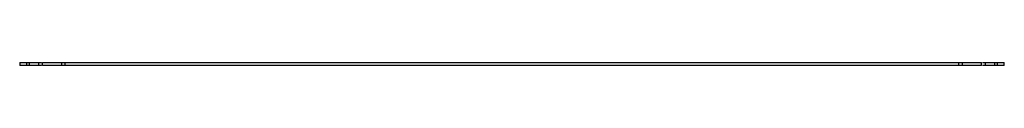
# Model space of a CAD drawing. Header units: millimetres. Extents: x 95 to 745, y 579 to 581.
import ezdxf

# ---------------------------------------------------------------- set-up
doc = ezdxf.new("R2010")
doc.units = ezdxf.units.MM
doc.header["$LTSCALE"] = 75.417413
doc.layers.get('0').update_dxf_attribs({"linetype": 'CONTINUOUS'})

msp = doc.modelspace()

# ---------------------------------------------------------------- linework, layer by layer
at = {"color": 7, "linetype": 'Continuous'}
for p, q in [((95.36, 580.8), (95.36, 579)), ((95.36, 580.8), (109.86, 580.8)), ((109.86, 579), (95.36, 579)), ((99.86, 580.8), (99.86, 579)), ((101.86, 579), (101.86, 580.8)), ((107.86, 580.8), (107.86, 579)), ((110.36, 579), (110.36, 580.8)), ((110.36, 580.8), (730.36, 580.8)), ((730.36, 579), (110.36, 579)), ((122.86, 580.8), (122.86, 579)), ((125.36, 579), (125.36, 580.8)), ((715.36, 579), (715.36, 580.8)), ((717.86, 579), (717.86, 580.8)), ((730.36, 579), (730.36, 580.8)), ((730.86, 580.8), (745.36, 580.8)), ((745.36, 579), (730.86, 579)), ((732.86, 579), (732.86, 580.8)), ((738.86, 580.8), (738.86, 579)), ((740.86, 579), (740.86, 580.8)), ((745.36, 579), (745.36, 580.8))]:
    msp.add_line(p, q, dxfattribs=at)

doc.saveas('drawing.dxf')
